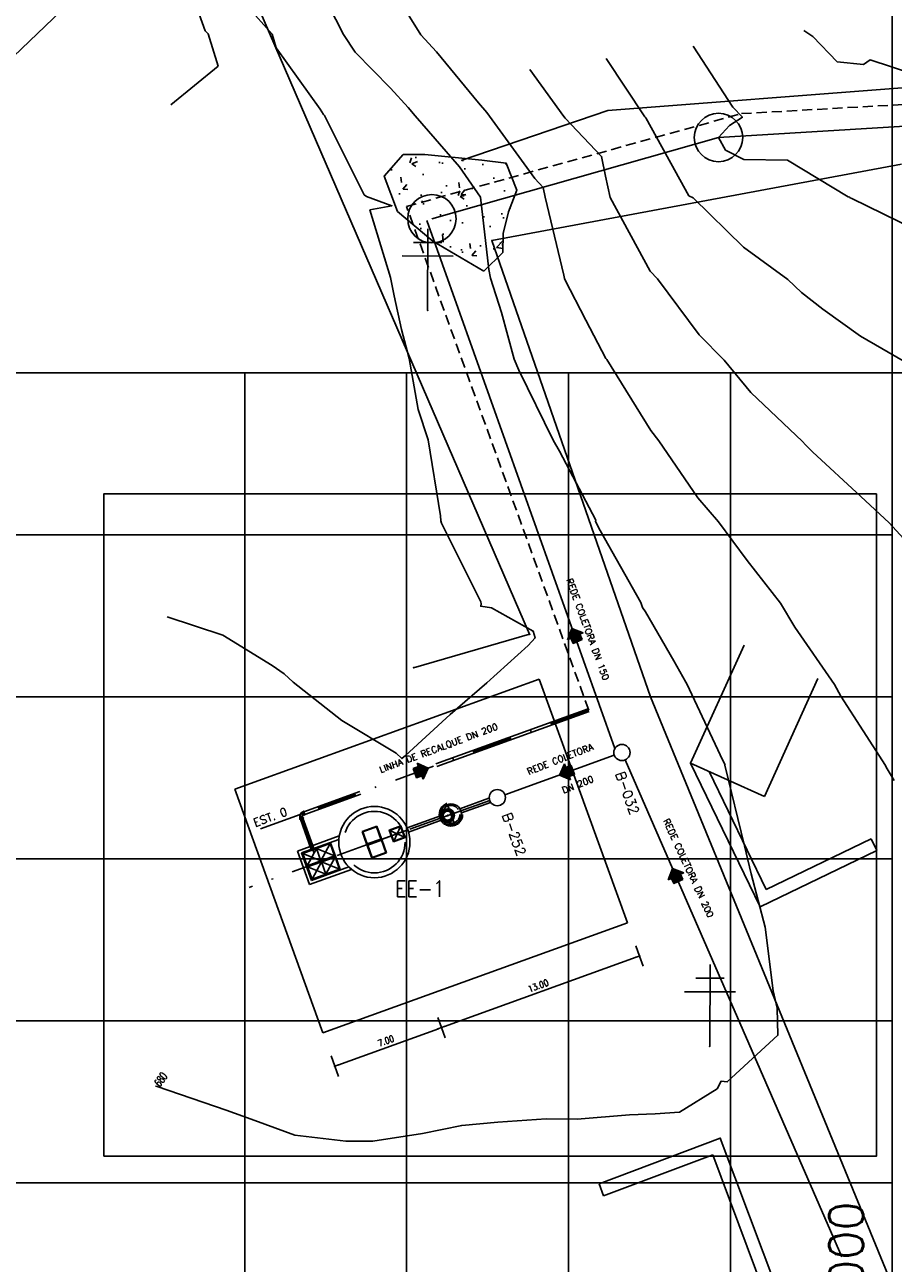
# Model space of a CAD drawing. Header units: millimetres. Extents: x 196436 to 199900, y 8705373 to 8708636.
# Tile 167 of 241: x 197946 to 198000, y 8707045 to 8707122. Entities that reach past the tile are written whole.
import ezdxf
from ezdxf.enums import TextEntityAlignment as Align

# ---------------------------------------------------------------- set-up
doc = ezdxf.new("R2010")
doc.units = ezdxf.units.MM
doc.header["$LTSCALE"] = 5
for name, pattern in [('DASHDOT', [1, 0.5, -0.25, 0, -0.25]), ('HIDDEN', [0.375, 0.25, -0.125]), ('HIDDEN2', [0.1875, 0.125, -0.0625])]:
    doc.linetypes.add(name, pattern=pattern)
for name, color, linetype in [('$CURVAS1', 30, 'Continuous'), ('$CURVAS2', 40, 'Continuous'), ('BAR-EIXOS', 7, 'DASHDOT'), ('BAR-PECAS', 2, 'Continuous'), ('CASA', 6, 'Continuous'), ('CERCA', 3, 'CERCA_LINE'), ('COTAS', 7, 'Continuous'), ('DIM', 7, 'Continuous'), ('EIXO', 7, 'Continuous'), ('ESTRUTURA', 5, 'Continuous'), ('LIMHATRA', 2, 'HIDDEN'), ('LINHA-FINA', 3, 'Continuous'), ('MALHA', 9, 'Continuous'), ('MURO', 9, 'Continuous'), ('PAREDE', 5, 'Continuous'), ('POSTE', 3, 'Continuous'), ('RECALQUE', 6, 'HIDDEN2'), ('REDE LIXO', 1, 'Continuous'), ('REDE-SANITÁRIO', 6, 'Continuous'), ('RELAÇÀO', 2, 'Continuous'), ('RIO', 130, 'Continuous'), ('ROCHA', 9, 'Continuous'), ('TAMPA', 3, 'Continuous'), ('TEXTO', 2, 'Continuous'), ('TXT_COORD', 3, 'Continuous')]:
    doc.layers.add(name, color=color, linetype=linetype)
doc.styles.add('GEOSIS', font='ROMANS.SHX')
doc.styles.add('ROMANS', font='romans.shx', dxfattribs={"width": 0.85})
doc.linetypes.add('CERCA_LINE', pattern='A,0.5,-0.2,["X",Standard,S=0.1,R=0,X=-0.1,Y=-0.05],-0.25', length=0.95)
doc.dimstyles.new('COTA-200-EXTERNA', dxfattribs={"dimtxt": 0.4, "dimasz": 0.2, "dimexe": 0, "dimexo": 0, "dimgap": 0.2, "dimtad": 1, "dimzin": 4, "dimdsep": 46, "dimtxsty": 'ROMANS', "dimblk1": 'DOT1', "dimblk2": 'DOT1', "dimsah": 1, "dimcen": 0.2, "dimse1": 1, "dimse2": 1, "dimclrd": 256, "dimclre": 256, "dimclrt": 2, "dimadec": 0, "dimazin": 0, "dimtfac": 1, "dimtix": 1, "dimtmove": 2, "dimatfit": 3, "dimldrblk": 'DOT1', "dimfxl": 0, "dimtvp": 0.025, "dimtolj": 1, "dimtzin": 4, "dimarcsym": 0})

# ---------------------------------------------------------------- blocks, each defined once
blk = doc.blocks.new('PV')
blk.add_circle((0, 0), 1.495)
blk = doc.blocks.new('BB-1-CC13-N0-D150-S0')
at = {"layer": 'BAR-EIXOS'}
for p, q in [((-0.17, 0), (0, 0)), ((0, 0), (0, -0.17))]:
    blk.add_line(p, q, dxfattribs=at)
at = {"layer": 'BAR-PECAS'}
for p, q in [((-0.252, 0.122), (-0.252, -0.122)), ((-0.244, 0.113), (-0.244, -0.113)), ((0.122, -0.252), (-0.122, -0.252)), ((0.113, -0.244), (-0.113, -0.244))]:
    blk.add_line(p, q, dxfattribs=at)
for points in [[(-0.271, -0.122), (-0.271, 0.122), (-0.252, 0.122), (-0.244, 0.113, -0.179223), (-0.17, 0.085), (-0.17, -0.085, -0.179223), (-0.244, -0.113), (-0.252, -0.122)], [(-0.122, -0.271), (0.122, -0.271), (0.122, -0.252), (0.113, -0.244, 0.179223), (0.085, -0.17), (-0.085, -0.17, 0.179223), (-0.113, -0.244), (-0.122, -0.252)]]:
    blk.add_lwpolyline(points, format="xyb", close=True, dxfattribs=at)
for radius, start, end in [(0.285, 5.77914, 84.22086), (0.117, 14.17166, 75.82835)]:
    blk.add_arc((-0.199, -0.199), radius, start, end, dxfattribs=at)
blk = doc.blocks.new('A$C26ED7CE0')
for p, q in [((0.166, 0.176), (0.046, 0.176)), ((0.046, 0.106), (0.046, 0.176)), ((0.166, 0.106), (0.166, 0.176)), ((0.106, 0), (0, 0.106)), ((0.046, 0.106), (0, 0.106)), ((0.106, 0), (0.212, 0.106)), ((0.212, 0.106), (0.166, 0.106))]:
    blk.add_line(p, q)
at = {"color": 0}
for p, q in [((0.163, 0.057), (0.046, 0.174)), ((0.161, 0.055), (0.046, 0.171)), ((0.16, 0.054), (0.046, 0.167)), ((0.158, 0.052), (0.046, 0.164)), ((0.156, 0.05), (0.046, 0.16)), ((0.154, 0.048), (0.046, 0.157)), ((0.153, 0.047), (0.046, 0.153)), ((0.165, 0.059), (0.048, 0.176)), ((0.167, 0.061), (0.051, 0.176)), ((0.168, 0.062), (0.055, 0.176)), ((0.17, 0.064), (0.058, 0.176)), ((0.172, 0.066), (0.062, 0.176)), ((0.174, 0.068), (0.065, 0.176)), ((0.176, 0.069), (0.069, 0.176)), ((0.177, 0.071), (0.072, 0.176)), ((0.179, 0.073), (0.076, 0.176)), ((0.181, 0.075), (0.08, 0.176)), ((0.183, 0.077), (0.083, 0.176)), ((0.184, 0.078), (0.087, 0.176)), ((0.186, 0.08), (0.09, 0.176)), ((0.188, 0.082), (0.094, 0.176)), ((0.166, 0.107), (0.097, 0.176)), ((0.166, 0.111), (0.101, 0.176)), ((0.166, 0.114), (0.104, 0.176)), ((0.166, 0.118), (0.108, 0.176)), ((0.166, 0.121), (0.111, 0.176)), ((0.166, 0.125), (0.115, 0.176)), ((0.166, 0.128), (0.118, 0.176)), ((0.166, 0.132), (0.122, 0.176)), ((0.166, 0.136), (0.126, 0.176)), ((0.166, 0.139), (0.129, 0.176)), ((0.166, 0.143), (0.133, 0.176)), ((0.166, 0.146), (0.136, 0.176)), ((0.166, 0.15), (0.14, 0.176)), ((0.166, 0.153), (0.143, 0.176)), ((0.166, 0.157), (0.147, 0.176)), ((0.166, 0.16), (0.15, 0.176)), ((0.166, 0.164), (0.154, 0.176)), ((0.166, 0.167), (0.157, 0.176)), ((0.166, 0.171), (0.161, 0.176)), ((0.166, 0.174), (0.164, 0.176)), ((0.107, 0.001), (0.001, 0.106)), ((0.108, 0.002), (0.005, 0.106)), ((0.11, 0.004), (0.008, 0.106)), ((0.112, 0.006), (0.012, 0.106)), ((0.114, 0.008), (0.015, 0.106)), ((0.115, 0.009), (0.019, 0.106)), ((0.117, 0.011), (0.022, 0.106)), ((0.119, 0.013), (0.026, 0.106)), ((0.121, 0.015), (0.029, 0.106)), ((0.123, 0.016), (0.033, 0.106)), ((0.124, 0.018), (0.036, 0.106)), ((0.126, 0.02), (0.04, 0.106)), ((0.128, 0.022), (0.044, 0.106)), ((0.151, 0.045), (0.046, 0.149)), ((0.149, 0.043), (0.046, 0.146)), ((0.147, 0.041), (0.046, 0.142)), ((0.145, 0.039), (0.046, 0.139)), ((0.144, 0.038), (0.046, 0.135)), ((0.142, 0.036), (0.046, 0.132)), ((0.14, 0.034), (0.046, 0.128)), ((0.138, 0.032), (0.046, 0.125)), ((0.137, 0.031), (0.046, 0.121)), ((0.135, 0.029), (0.046, 0.118)), ((0.133, 0.027), (0.046, 0.114)), ((0.131, 0.025), (0.046, 0.111)), ((0.13, 0.024), (0.046, 0.107)), ((0.19, 0.084), (0.167, 0.106)), ((0.191, 0.085), (0.171, 0.106)), ((0.193, 0.087), (0.174, 0.106)), ((0.195, 0.089), (0.178, 0.106)), ((0.197, 0.091), (0.181, 0.106)), ((0.199, 0.092), (0.185, 0.106)), ((0.2, 0.094), (0.188, 0.106)), ((0.202, 0.096), (0.192, 0.106))]:
    blk.add_line(p, q, dxfattribs=at)
blk = doc.blocks.new('DOT1')
at = {"linetype": 'ByBlock'}
blk.add_line((0, 0), (-1.2, 0), dxfattribs=at)
for q in [(0, 3.36), (0, -3.36)]:
    blk.add_line((0, 0), q)
at = {"color": 0, "linetype": 'ByBlock', "const_width": 0.36}
blk.add_lwpolyline([(-0.18, 0, 1), (0.18, 0, 1)], format="xyb", close=True, dxfattribs=at)
blk = doc.blocks.new('*D135')
at = {"layer": 'Defpoints', "color": 0}
for p in [(197971.41, 8707061.628), (197964.827, 8707059.246), (197972.152, 8707059.575)]:
    blk.add_point(p, dxfattribs=at)
at = {"layer": 'DIM', "lineweight": -2}
blk.add_line((197965.758, 8707057.261), (197971.964, 8707059.507), dxfattribs=at)
at = {"layer": 'DIM', "lineweight": -2, "xscale": 0.2, "yscale": 0.2, "zscale": 0.2}
for p, rotation in [((197972.152, 8707059.575), 19.89013128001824), ((197965.57, 8707057.193), 199.8901312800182)]:
    blk.add_blockref('DOT1', p, dxfattribs=dict(at, rotation=rotation))
at = {"layer": 'DIM', "color": 2, "insert": (197968.725, 8707058.76), "char_height": 0.4, "attachment_point": 5, "rotation": 19.89013, "style": 'ROMANS'}
blk.add_mtext('\\A1;7.00', dxfattribs=at)
blk = doc.blocks.new('*D136')
at = {"layer": 'Defpoints', "color": 0}
for p in [(197983.634, 8707066.051), (197984.377, 8707063.998), (197971.41, 8707061.628)]:
    blk.add_point(p, dxfattribs=at)
at = {"layer": 'DIM', "lineweight": -2}
blk.add_line((197972.341, 8707059.643), (197984.189, 8707063.93), dxfattribs=at)
at = {"layer": 'DIM', "lineweight": -2, "xscale": 0.2, "yscale": 0.2, "zscale": 0.2}
for p, rotation in [((197984.377, 8707063.998), 19.89013128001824), ((197972.152, 8707059.575), 199.8901312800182)]:
    blk.add_blockref('DOT1', p, dxfattribs=dict(at, rotation=rotation))
at = {"layer": 'DIM', "color": 2, "insert": (197978.129, 8707062.162), "char_height": 0.4, "attachment_point": 5, "rotation": 19.89013, "style": 'ROMANS'}
blk.add_mtext('\\A1;13.00', dxfattribs=at)

msp = doc.modelspace()

# ---------------------------------------------------------------- hatches: boundary and pattern name
at = {"layer": 'ROCHA'}
h = msp.add_hatch(dxfattribs=at)
h.set_pattern_fill('AR-CONC', color=256, scale=0.5, angle=-0.251, style=0)
h.set_pattern_definition([(49.74900448, (-38097.4676, 993.7532), (3.5848920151, -0.3294681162), [0.375, -4.125]), (354.74900448, (-38097.4676, 993.7532), (-0.6772744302, 3.76396371), [0.3, -3.3]), (100.20040448, (-38097.1688, 993.7258), (2.9076202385, 3.434493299), [0.31870095, -3.50571056]), (45.93320448, (-38097.463, 994.753), (5.3325286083, -0.8509633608), [0.5625, -6.1875]), (96.38460448, (-38097.019, 994.6823), (4.6946052, 4.850070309), [0.47805144, -5.258565]), (350.93320448, (-38097.463, 994.753), (4.694601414, 4.850073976), [0.45, -4.95]), (20.74900448, (-38096.9643, 994.501), (2.9756878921, -2.0261494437), [0.375, -4.125]), (325.74900448, (-38096.9643, 994.501), (1.2324482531, 3.6203859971), [0.3, -3.3]), (71.20040448, (-38096.7163, 994.332), (4.2081373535, 1.5942332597), [0.31870095, -3.50571056]), (37.24900448, (-38097.4676, 993.7532), (0.06809020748, 1.66418695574), [0, -3.26, 0, -3.35, 0, -3.3125]), (7.24900448, (-38097.4676, 993.7532), (1.32397403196, 1.96627751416), [0, -1.91, 0, -3.185, 0, -1.2625]), (327.24900448, (-38098.5826, 993.7581), (2.66859254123, -0.12446581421), [0, -1.25, 0, -3.9, 0, -5.175]), (317.24900448, (-38099.0825, 993.7603), (2.91809550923, 0.4877463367), [0, -1.625, 0, -2.59, 0, -3.675])])
h.paths.add_polyline_path([(197974.778, 8707106.281), (197971.609, 8707108.133), (197969.443, 8707109.98), (197968.617, 8707112.156), (197969.793, 8707113.488), (197971.131, 8707113.482), (197974.641, 8707113.132), (197976.145, 8707112.959), (197976.806, 8707111.285), (197976.299, 8707109.95), (197975.959, 8707108.615), (197975.953, 8707107.445)])

# ---------------------------------------------------------------- linework, layer by layer
at = {"layer": '$CURVAS1'}
for points in [[(197964.218, 8707124.576, 680), (197966.092, 8707120.902, 680), (197966.817, 8707119.805, 680), (197969.004, 8707117.59, 680), (197970.101, 8707116.388, 680), (197970.52, 8707115.882, 680), (197973.262, 8707112.729, 680), (197974.558, 8707110.864, 680), (197975.068, 8707106.389, 680), (197975.174, 8707105.862, 680), (197975.858, 8707103.729, 680), (197976.652, 8707100.855, 680), (197976.934, 8707100.167, 680), (197979.056, 8707095.845, 680), (197979.447, 8707095.173, 680), (197981.691, 8707090.918, 680), (197981.677, 8707090.833, 680), (197981.955, 8707090.272, 680), (197984.464, 8707085.821, 680), (197984.565, 8707085.523, 680), (197984.749, 8707085.243, 680), (197986.497, 8707082.216, 680), (197987.246, 8707080.914, 680), (197987.309, 8707080.808, 680), (197989.54, 8707076.063, 680), (197989.666, 8707075.798, 680), (197989.664, 8707075.784, 680), (197990.865, 8707070.793, 680), (197991.282, 8707069.072, 680), (197992.14, 8707065.787, 680), (197992.641, 8707061.846, 680), (197992.886, 8707060.784, 680), (197992.939, 8707059.101, 680), (197989.8, 8707056.226, 680), (197989.429, 8707056.268, 680), (197989.184, 8707055.8, 680), (197986.849, 8707054.364, 680), (197985.358, 8707054.255, 680), (197983.761, 8707054.193, 680), (197980.537, 8707053.914, 680), (197978.628, 8707053.952, 680), (197975.635, 8707053.738, 680), (197973.408, 8707053.538, 680), (197970.989, 8707053.044, 680), (197967.903, 8707052.562, 680), (197966.236, 8707052.566, 680), (197963.086, 8707052.944, 680), (197960.619, 8707053.836, 680), (197958.856, 8707054.489, 680), (197954.593, 8707055.933, 680), (197954.577, 8707055.937, 680), (197954.483, 8707055.952, 680)], [(198029.932, 8707105.878, 685), (198029.585, 8707106.062, 685), (198025.944, 8707107.903, 685), (198022.993, 8707109.302, 685), (198021.915, 8707109.845, 685), (198019.671, 8707110.667, 685), (198017.534, 8707111.092, 685), (198017.083, 8707111.165, 685), (198012.957, 8707111.951, 685), (198010.535, 8707112.781, 685), (198009.889, 8707113.025, 685), (198005.686, 8707115.728, 685), (198005.056, 8707116.146, 685), (198004.546, 8707116.339, 685), (198001.323, 8707118.444, 685), (197998.642, 8707119.331, 685), (197998.22, 8707119.041, 685), (197996.586, 8707119.218, 685), (197995.094, 8707120.775, 685), (197994.528, 8707121.145, 685)]]:
    msp.add_polyline3d(points, dxfattribs=at)
at = {"layer": '$CURVAS2'}
for points in [[(197956.754, 8707126.739, 678), (197956.033, 8707125.946, 678), (197955.965, 8707125.544, 678), (197957.561, 8707121.136, 678), (197957.736, 8707120.938, 678), (197958.351, 8707118.953, 678), (197955.444, 8707116.548, 678)], [(198000.124, 8707074.838, 681), (197999.625, 8707075.662, 681), (197999.58, 8707075.754, 681), (197996.824, 8707080.036, 681), (197996.427, 8707080.768, 681), (197993.975, 8707084.313, 681), (197993.085, 8707085.783, 681), (197991.037, 8707088.413, 681), (197989.271, 8707090.8, 681), (197987.982, 8707092.282, 681), (197985.575, 8707095.816, 681), (197985.075, 8707096.445, 681), (197982.36, 8707100.83, 681), (197982.313, 8707100.894, 681), (197981.077, 8707103.265, 681), (197979.768, 8707105.773, 681), (197979.746, 8707105.842, 681), (197979.708, 8707106.032, 681), (197978.558, 8707110.847, 681), (197978.444, 8707111.449, 681), (197977.91, 8707112.01, 681), (197975.121, 8707115.862, 681), (197974.959, 8707116.085, 681), (197974.442, 8707116.681, 681), (197971.837, 8707119.823, 681), (197970.871, 8707120.881, 681), (197968.947, 8707124.018, 681)], [(197959.634, 8707123.25, 679), (197961.687, 8707120.921, 679), (197961.946, 8707120.083, 679), (197964.661, 8707116.282, 679), (197964.874, 8707115.961, 679), (197964.927, 8707115.907, 679), (197967.379, 8707111.004, 679), (197967.529, 8707110.895, 679), (197969.094, 8707110.323, 679), (197967.734, 8707110.068, 679), (197969.004, 8707105.889, 679), (197969.232, 8707104.756, 679), (197969.692, 8707102.677, 679), (197970.165, 8707100.884, 679), (197970.703, 8707097.754, 679), (197971.332, 8707095.878, 679), (197972.091, 8707091.169, 679), (197972.109, 8707090.875, 679), (197972.164, 8707090.729, 679), (197974.583, 8707085.864, 679), (197974.6, 8707085.754, 679), (197974.581, 8707085.598, 679), (197975.245, 8707085.497, 679), (197977.807, 8707084.064, 679), (197977.948, 8707083.637, 679), (197977.503, 8707083.162, 679), (197974.947, 8707080.862, 679), (197972.684, 8707078.916, 679), (197969.924, 8707076.386, 679), (197969.711, 8707076.192, 679), (197969.361, 8707076.514, 679), (197966, 8707078.535, 679), (197962.989, 8707080.915, 679), (197962.445, 8707081.416, 679), (197961.691, 8707081.935, 679), (197958.64, 8707083.802, 679), (197955.214, 8707084.942, 679)], [(198001.379, 8707108.873, 684), (197997.495, 8707110.764, 684), (197997.395, 8707110.81, 684), (197997.371, 8707110.857, 684), (197997.271, 8707110.874, 684), (197993.519, 8707113.15, 684), (197990.822, 8707113.177, 684), (197989.695, 8707113.766, 684), (197989.265, 8707114.542, 684), (197989.94, 8707115.284, 684), (197990.743, 8707115.794, 684), (197990.154, 8707116.406, 684), (197987.696, 8707120.174, 684)], [(197982.326, 8707119.411, 683), (197984.704, 8707115.82, 683), (197984.77, 8707115.751, 683), (197985.763, 8707113.966, 683), (197987.434, 8707110.945, 683), (197987.699, 8707110.807, 683), (197990.803, 8707107.777, 683), (197993.542, 8707105.781, 683), (197994.394, 8707104.968, 683), (197995.707, 8707103.948, 683), (197998.043, 8707102.273, 683), (198000.68, 8707100.75, 683)], [(197977.609, 8707118.741, 682), (197979.716, 8707115.842, 682), (197979.793, 8707115.735, 682), (197982.047, 8707113.368, 682), (197982.277, 8707112.157, 682), (197982.581, 8707110.829, 682), (197985.034, 8707106.278, 682), (197985.488, 8707105.816, 682), (197988.066, 8707102.363, 682), (197989.617, 8707100.798, 682), (197991.269, 8707098.785, 682), (197994.449, 8707095.777, 682), (197994.648, 8707095.557, 682), (197995.08, 8707095.127, 682), (197998.048, 8707092.37, 682), (197999.81, 8707090.754, 682), (198001.379, 8707089.045, 682)]]:
    msp.add_polyline3d(points, dxfattribs=at)
at = {"color": 2, "elevation": 1}
msp.add_lwpolyline([(197951.296, 8707051.636), (197999.016, 8707051.636), (197999.016, 8707092.534), (197951.296, 8707092.534)], close=True, dxfattribs=at)
at = {"color": 4}
for centre in [(197983.298, 8707076.563), (197975.601, 8707073.779)]:
    msp.add_circle(centre, 0.5, dxfattribs=at)
at = {"layer": 'BAR-EIXOS'}
for p, q in [((197981.246, 8707079.182), (197963.584, 8707072.791)), ((197972.78, 8707072.758), (197975.601, 8707073.779)), ((197964.275, 8707070.383), (197963.424, 8707072.733)), ((197972.221, 8707072.556), (197973.256, 8707072.93)), ((197972.96, 8707072.132), (197972.517, 8707073.354)), ((197972.545, 8707072.673), (197969.724, 8707071.652)), ((197970.076, 8707071.78), (197960.279, 8707068.235))]:
    msp.add_line(p, q, dxfattribs=at)
at = {"layer": 'BAR-PECAS', "color": 3, "linetype": 'HIDDEN', "ltscale": 8}
for p, q in [((197981.217, 8707079.262), (197963.65, 8707072.905)), ((197981.275, 8707079.102), (197963.707, 8707072.746)), ((197973.29, 8707073.088), (197975.087, 8707073.738)), ((197973.383, 8707072.83), (197975.18, 8707073.481)), ((197964.113, 8707070.579), (197963.436, 8707072.45)), ((197964.273, 8707070.637), (197963.596, 8707072.508)), ((197972.095, 8707072.656), (197970.026, 8707071.907)), ((197972.188, 8707072.398), (197970.119, 8707071.65))]:
    msp.add_line(p, q, dxfattribs=at)
at = {"layer": 'BAR-PECAS', "color": 9}
for p, q in [((197972.708, 8707073.055), (197972.708, 8707073.055)), ((197972.716, 8707073.051), (197972.716, 8707073.051))]:
    msp.add_line(p, q, dxfattribs=at)
at = {"layer": 'BAR-PECAS', "color": 3, "linetype": 'HIDDEN', "ltscale": 4}
msp.add_line((197963.59, 8707072.525), (197963.587, 8707072.533), dxfattribs=at)
at = {"layer": 'BAR-PECAS', "color": 9}
for points in [[(197972.145, 8707072.719, -0.069165), (197972.166, 8707072.803, -1.056909), (197972.197, 8707072.791, 0.068992), (197972.178, 8707072.715, -1.056909)], [(197972.194, 8707072.863, -0.069165), (197972.245, 8707072.933, -1.056909), (197972.269, 8707072.91, 0.068992), (197972.223, 8707072.847, -1.056909)], [(197972.294, 8707072.978, -0.069165), (197972.368, 8707073.023, -1.056909), (197972.382, 8707072.992, 0.068992), (197972.315, 8707072.952, -1.056909)], [(197972.43, 8707073.045, -0.069165), (197972.517, 8707073.058, -1.056909), (197972.517, 8707073.025, 0.068992), (197972.44, 8707073.013, -1.056909)], [(197972.582, 8707073.055, -0.069165), (197972.667, 8707073.034, -1.056909), (197972.655, 8707073.003, 0.068992), (197972.579, 8707073.022, -1.056909)], [(197972.727, 8707073.006, -0.069165), (197972.797, 8707072.955, -1.056909), (197972.773, 8707072.931, 0.068992), (197972.711, 8707072.977, -1.056909)], [(197972.155, 8707072.567, -0.069165), (197972.142, 8707072.653, -1.056909), (197972.175, 8707072.653, 0.068992), (197972.187, 8707072.576, -1.056909)], [(197972.222, 8707072.43, -0.069165), (197972.177, 8707072.505, -1.056909), (197972.208, 8707072.518, 0.068992), (197972.248, 8707072.451, -1.056909)]]:
    msp.add_lwpolyline(points, format="xyb", close=True, dxfattribs=at)
for points in [[(197972.152, 8707072.835, -0.42126), (197972.159, 8707072.838), (197972.236, 8707072.801, -0.405361), (197972.238, 8707072.795)], [(197972.247, 8707072.812, -0.405361), (197972.24, 8707072.81), (197972.163, 8707072.846, -0.42126), (197972.16, 8707072.853)], [(197972.245, 8707072.968, -0.42126), (197972.252, 8707072.968), (197972.31, 8707072.904, -0.405361), (197972.309, 8707072.898)], [(197972.324, 8707072.911, -0.405361), (197972.317, 8707072.911), (197972.259, 8707072.974, -0.42126), (197972.259, 8707072.981)], [(197972.381, 8707073.055, -0.42126), (197972.388, 8707073.052), (197972.417, 8707072.972, -0.405361), (197972.414, 8707072.965)], [(197972.432, 8707072.972, -0.405361), (197972.426, 8707072.975), (197972.397, 8707073.055, -0.42126), (197972.4, 8707073.062)], [(197972.541, 8707073.083, -0.42126), (197972.546, 8707073.078), (197972.542, 8707072.992, -0.405361), (197972.537, 8707072.988)], [(197972.556, 8707072.987, -0.405361), (197972.551, 8707072.992), (197972.555, 8707073.077, -0.42126), (197972.561, 8707073.082)], [(197972.699, 8707073.048, -0.42126), (197972.701, 8707073.041), (197972.665, 8707072.964, -0.405361), (197972.658, 8707072.961)], [(197972.676, 8707072.953, -0.405361), (197972.674, 8707072.96), (197972.71, 8707073.037, -0.42126), (197972.717, 8707073.04)], [(197972.831, 8707072.955, -0.42126), (197972.831, 8707072.948), (197972.768, 8707072.89, -0.405361), (197972.761, 8707072.891)], [(197972.774, 8707072.876, -0.405361), (197972.775, 8707072.883), (197972.838, 8707072.941, -0.42126), (197972.845, 8707072.94)], [(197972.117, 8707072.677, -0.42126), (197972.122, 8707072.682), (197972.208, 8707072.678, -0.405361), (197972.212, 8707072.673)], [(197972.213, 8707072.692, -0.405361), (197972.208, 8707072.688), (197972.123, 8707072.692, -0.42126), (197972.118, 8707072.697)], [(197972.228, 8707072.569, -0.405361), (197972.225, 8707072.562), (197972.145, 8707072.533, -0.42126), (197972.138, 8707072.536)], [(197972.145, 8707072.518, -0.42126), (197972.148, 8707072.524), (197972.228, 8707072.553, -0.405361), (197972.235, 8707072.55)], [(197972.289, 8707072.46, -0.405361), (197972.289, 8707072.453), (197972.226, 8707072.395, -0.42126), (197972.219, 8707072.396)], [(197972.232, 8707072.381, -0.42126), (197972.232, 8707072.388), (197972.295, 8707072.446, -0.405361), (197972.302, 8707072.446)]]:
    msp.add_lwpolyline(points, format="xyb", dxfattribs=at)
at = {"layer": 'BAR-PECAS', "color": 7}
msp.add_lwpolyline([(197972.814, 8707072.747), (197972.751, 8707072.724), (197972.736, 8707072.766), (197972.799, 8707072.789)], close=True, dxfattribs=at)
for points in [[(197972.841, 8707072.906, -0.069165), (197972.886, 8707072.831, -1.056909), (197972.856, 8707072.818, 0.068992), (197972.815, 8707072.885, -1.056909)], [(197972.909, 8707072.77, -0.069165), (197972.922, 8707072.683, -1.056909), (197972.888, 8707072.683, 0.068992), (197972.877, 8707072.76, -1.056909)], [(197972.337, 8707072.33, -0.069165), (197972.267, 8707072.382, -1.056909), (197972.29, 8707072.405, 0.068992), (197972.353, 8707072.359, -1.056909)], [(197972.481, 8707072.281, -0.069165), (197972.397, 8707072.302, -1.056909), (197972.409, 8707072.333, 0.068992), (197972.485, 8707072.314, -1.056909)], [(197972.633, 8707072.291, -0.069165), (197972.547, 8707072.278, -1.056909), (197972.547, 8707072.312, 0.068992), (197972.624, 8707072.323, -1.056909)], [(197972.77, 8707072.359, -0.069165), (197972.695, 8707072.314, -1.056909), (197972.682, 8707072.344, 0.068992), (197972.749, 8707072.385, -1.056909)], [(197972.87, 8707072.473, -0.069165), (197972.818, 8707072.403, -1.056909), (197972.794, 8707072.426, 0.068992), (197972.841, 8707072.489, -1.056909)], [(197972.919, 8707072.618, -0.069165), (197972.898, 8707072.533, -1.056909), (197972.867, 8707072.545, 0.068992), (197972.886, 8707072.621, -1.056909)]]:
    msp.add_lwpolyline(points, format="xyb", close=True, dxfattribs=at)
for points in [[(197972.918, 8707072.819, -0.42126), (197972.915, 8707072.812), (197972.835, 8707072.783, -0.405361), (197972.829, 8707072.786)], [(197972.835, 8707072.768, -0.405361), (197972.838, 8707072.774), (197972.919, 8707072.803, -0.42126), (197972.925, 8707072.8)], [(197972.387, 8707072.383, -0.405361), (197972.39, 8707072.377), (197972.353, 8707072.299, -0.42126), (197972.347, 8707072.297)], [(197972.365, 8707072.288, -0.42126), (197972.362, 8707072.295), (197972.399, 8707072.372, -0.405361), (197972.405, 8707072.375)], [(197972.508, 8707072.35, -0.405361), (197972.512, 8707072.344), (197972.508, 8707072.259, -0.42126), (197972.503, 8707072.254)], [(197972.523, 8707072.253, -0.42126), (197972.518, 8707072.259), (197972.522, 8707072.344, -0.405361), (197972.527, 8707072.349)], [(197972.631, 8707072.365, -0.405361), (197972.638, 8707072.362), (197972.667, 8707072.281, -0.42126), (197972.664, 8707072.275)], [(197972.682, 8707072.282, -0.42126), (197972.676, 8707072.284), (197972.647, 8707072.365, -0.405361), (197972.65, 8707072.371)], [(197972.74, 8707072.426, -0.405361), (197972.747, 8707072.425), (197972.804, 8707072.362, -0.42126), (197972.804, 8707072.355)], [(197972.819, 8707072.369, -0.42126), (197972.812, 8707072.369), (197972.754, 8707072.432, -0.405361), (197972.754, 8707072.439)], [(197972.817, 8707072.524, -0.405361), (197972.823, 8707072.526), (197972.901, 8707072.49, -0.42126), (197972.903, 8707072.483)], [(197972.912, 8707072.501, -0.42126), (197972.905, 8707072.499), (197972.827, 8707072.535, -0.405361), (197972.825, 8707072.541)], [(197972.85, 8707072.644, -0.405361), (197972.856, 8707072.649), (197972.941, 8707072.645, -0.42126), (197972.946, 8707072.639)], [(197972.947, 8707072.659, -0.42126), (197972.941, 8707072.654), (197972.856, 8707072.658, -0.405361), (197972.851, 8707072.663)]]:
    msp.add_lwpolyline(points, format="xyb", dxfattribs=at)
at = {"layer": 'BAR-PECAS', "color": 3}
for radius in [0.425, 0.3, 0.0239]:
    msp.add_circle((197972.532, 8707072.668), radius, dxfattribs=at)
msp.add_arc((197972.532, 8707072.668), 0.279, 24.50486, 15.27541, dxfattribs=at)
at = {"layer": 'CASA'}
for points in [[(197987.545, 8707075.905), (197990.849, 8707083.191)], [(197992.099, 8707073.84), (197995.403, 8707081.126)], [(197987.545, 8707075.905), (197992.099, 8707073.84)]]:
    msp.add_lwpolyline(points, dxfattribs=at)
msp.add_point((197987.546, 8707075.906, 679.665), dxfattribs=at)
at = {"layer": 'CERCA', "color": 2, "ltscale": 20}
for p, q in [((197978.191, 8707081.096), (197959.384, 8707074.292)), ((197978.191, 8707081.096), (197983.634, 8707066.051)), ((197959.384, 8707074.292), (197964.827, 8707059.246)), ((197983.634, 8707066.051), (197964.827, 8707059.246))]:
    msp.add_line(p, q, dxfattribs=at)
at = {"layer": 'CERCA'}
for points in [[(197970.433, 8707081.793), (197977.597, 8707083.869), (197960.28, 8707123.909)], [(198018.004, 8707118.527), (198000.615, 8707117.61), (197982.424, 8707116.203), (197973.373, 8707113.128)], [(197985.055, 8707079.993), (197985.055, 8707079.993), (197975.261, 8707108.187), (198000.57, 8707112.883)], [(198007.994, 8707034.349), (198003.665, 8707034.766), (197985.055, 8707079.993)]]:
    msp.add_lwpolyline(points, dxfattribs=at)
for p in [(197977.598, 8707083.869, 678.964), (197970.434, 8707081.794, 678.705), (197985.056, 8707079.993, 679.677)]:
    msp.add_point(p, dxfattribs=at)
at = {"layer": 'DIM', "color": 1}
msp.add_circle((197980.388, 8707069.569), 83.371, dxfattribs=at)
at = {"layer": 'EIXO', "ltscale": 3}
msp.add_line((197965.708, 8707070.199), (197969.791, 8707071.677), dxfattribs=at)
at = {"layer": 'ESTRUTURA'}
msp.add_line((197963.669, 8707069.334), (197963.641, 8707069.409), dxfattribs=at)
at = {"layer": 'ESTRUTURA', "color": 4}
msp.add_circle((197972.739, 8707072.743), 0.65, dxfattribs=at)
at = {"layer": 'LIMHATRA', "ltscale": 3.5}
for p, q in [((197965.814, 8707071.195), (197963.51, 8707070.361)), ((197964.122, 8707068.668), (197963.51, 8707070.361)), ((197966.426, 8707069.502), (197964.122, 8707068.668))]:
    msp.add_line(p, q, dxfattribs=at)
msp.add_circle((197968.008, 8707071.031), 1.9, dxfattribs=at)
at = {"layer": 'LINHA-FINA', "color": 2, "linetype": 'HIDDEN', "ltscale": 2.5}
for radius in [0.72, 0.55]:
    msp.add_circle((197972.739, 8707072.743), radius, dxfattribs=at)
at = {"layer": 'MALHA'}
for p, q in [((198000, 8708635.599), (198000, 8705384.785)), ((198000, 8708635.599), (198000, 8707000)), ((196441.61, 8707100), (199000, 8707100)), ((197960, 8707100), (197960, 8707000)), ((197970, 8707100), (197970, 8707000)), ((197980, 8707100), (197980, 8707000)), ((197990, 8707100), (197990, 8707000)), ((197900, 8707090), (198000, 8707090)), ((197900, 8707080), (198000, 8707080)), ((197900, 8707070), (198000, 8707070)), ((197900, 8707060), (198000, 8707060)), ((197900, 8707050), (198000, 8707050))]:
    msp.add_line(p, q, dxfattribs=at)
at = {"layer": 'MURO'}
for p, q in [((197991.835, 8707067.037), (197987.545, 8707075.905)), ((197992.207, 8707068.106), (197988.684, 8707075.389)), ((197998.688, 8707071.242), (197992.207, 8707068.106)), ((197999.037, 8707070.521), (197998.688, 8707071.242)), ((197999.037, 8707070.521), (197991.835, 8707067.037)), ((197981.884, 8707049.929), (197989.373, 8707052.741)), ((197989.373, 8707052.741), (197996.864, 8707032.797)), ((197982.165, 8707049.18), (197988.905, 8707051.711)), ((197988.905, 8707051.711), (197995.807, 8707033.335))]:
    msp.add_line(p, q, dxfattribs=at)
msp.add_lwpolyline([(197981.884, 8707049.929), (197982.165, 8707049.18)], dxfattribs=at)
msp.add_point((197989.374, 8707052.742, 680.06), dxfattribs=at)
at = {"layer": 'PAREDE', "color": 6}
for p, q in [((197965.842, 8707071.418), (197963.254, 8707070.481)), ((197964.002, 8707068.412), (197963.254, 8707070.481)), ((197966.59, 8707069.349), (197964.002, 8707068.412))]:
    msp.add_line(p, q, dxfattribs=at)
msp.add_circle((197968.008, 8707071.031), 2.2, dxfattribs=at)
at = {"layer": 'POSTE'}
for p, q in [((197971.291, 8707103.858), (197971.313, 8707108.898)), ((197970.434, 8707108.062), (197972.184, 8707108.054)), ((197969.731, 8707107.225), (197972.881, 8707107.211)), ((197988.719, 8707058.428), (197988.741, 8707063.468)), ((197987.862, 8707062.632), (197989.612, 8707062.624)), ((197987.158, 8707061.795), (197990.308, 8707061.781))]:
    msp.add_line(p, q, dxfattribs=at)
for p in [(197971.292, 8707103.859, 679.217), (197988.719, 8707058.428, 679.978)]:
    msp.add_point(p, dxfattribs=at)
at = {"layer": 'RECALQUE'}
msp.add_lwpolyline([(197981.246, 8707079.182), (197981.246, 8707079.182), (197969.994, 8707110.283), (197990.685, 8707116.014), (198051.753, 8707119.456), (198084.684, 8707119.111)], dxfattribs=at)
at = {"layer": 'REDE LIXO'}
for p, q in [((198048.416, 8707118.087, 687.359), (197989.265, 8707114.542, 684)), ((197989.265, 8707114.542, 684), (197971.561, 8707109.524, 679.026))]:
    msp.add_line(p, q, dxfattribs=at)
at = {"layer": 'REDE-SANITÁRIO', "linetype": 'HIDDEN', "ltscale": 44}
for p, q in [((197971.247, 8707109.412), (197982.859, 8707076.803)), ((197982.828, 8707076.393), (197976.071, 8707073.949)), ((197996.876, 8707045.429), (197983.498, 8707076.105))]:
    msp.add_line(p, q, dxfattribs=at)
at = {"layer": 'RELAÇÀO', "color": 3}
msp.add_line((197963.419, 8707072.732), (197960.98, 8707071.849), dxfattribs=at)
at = {"layer": 'RIO'}
msp.add_lwpolyline([(197880.83, 8707062.22), (197900.832, 8707079.329), (197927.199, 8707101.84), (197954.487, 8707127.968), (197971.831, 8707158.664), (197974.644, 8707180.374), (197964.839, 8707216.619), (197965.891, 8707250.103), (197965.132, 8707283.594), (197974.253, 8707298.035), (197999.686, 8707314.215), (198034.129, 8707319.494), (198084.892, 8707328.323), (198150.998, 8707324.413), (198176.288, 8707308.011), (198197.022, 8707291.402)], dxfattribs=at)
at = {"layer": 'ROCHA'}
msp.add_lwpolyline([(197974.778, 8707106.281), (197971.609, 8707108.133), (197969.443, 8707109.98), (197968.617, 8707112.156), (197969.793, 8707113.488), (197971.131, 8707113.482), (197974.641, 8707113.132), (197976.145, 8707112.959), (197976.806, 8707111.285), (197976.299, 8707109.95), (197975.959, 8707108.615), (197975.953, 8707107.445)], close=True, dxfattribs=at)
at = {"layer": 'TAMPA', "color": 7, "linetype": 'Continuous'}
for p, q in [((197967.252, 8707071.694), (197968.164, 8707072.024)), ((197967.265, 8707071.688), (197968.158, 8707072.011)), ((197968.451, 8707071.202), (197968.158, 8707072.011)), ((197968.464, 8707071.196), (197968.164, 8707072.024)), ((197967.551, 8707070.866), (197967.252, 8707071.694)), ((197967.557, 8707070.879), (197967.265, 8707071.688)), ((197967.551, 8707070.866), (197968.464, 8707071.196)), ((197967.557, 8707070.879), (197968.451, 8707071.202)), ((197967.564, 8707070.86), (197968.458, 8707071.184)), ((197968.458, 8707071.184), (197968.75, 8707070.375)), ((197968.464, 8707071.196), (197968.763, 8707070.369)), ((197963.54, 8707070.351), (197965.298, 8707070.987)), ((197963.553, 8707070.345), (197965.292, 8707070.974)), ((197964.705, 8707069.879), (197964.433, 8707070.631)), ((197965.585, 8707070.166), (197965.292, 8707070.974)), ((197965.598, 8707070.16), (197965.298, 8707070.987)), ((197967.551, 8707070.866), (197967.851, 8707070.039)), ((197967.564, 8707070.86), (197967.857, 8707070.052)), ((197963.839, 8707069.523), (197963.54, 8707070.351)), ((197963.845, 8707069.536), (197963.553, 8707070.345)), ((197963.839, 8707069.523), (197965.598, 8707070.16)), ((197963.839, 8707069.523), (197965.598, 8707070.16)), ((197963.845, 8707069.536), (197965.585, 8707070.166)), ((197963.852, 8707069.517), (197965.592, 8707070.147)), ((197964.732, 8707069.804), (197965.004, 8707069.052)), ((197965.592, 8707070.147), (197965.884, 8707069.338)), ((197965.598, 8707070.16), (197965.897, 8707069.332)), ((197967.851, 8707070.039), (197968.763, 8707070.369)), ((197967.857, 8707070.052), (197968.75, 8707070.375)), ((197963.839, 8707069.523), (197964.139, 8707068.696)), ((197963.852, 8707069.517), (197964.145, 8707068.709)), ((197964.139, 8707068.696), (197965.897, 8707069.332)), ((197964.145, 8707068.709), (197965.884, 8707069.338))]:
    msp.add_line(p, q, dxfattribs=at)
at = {"layer": 'TAMPA', "linetype": 'HIDDEN', "ltscale": 2}
for p, q in [((197967.299, 8707071.668), (197968.145, 8707071.974)), ((197968.417, 8707071.222), (197968.145, 8707071.974)), ((197967.571, 8707070.916), (197967.299, 8707071.668)), ((197967.571, 8707070.916), (197968.417, 8707071.222)), ((197963.587, 8707070.325), (197965.279, 8707070.938)), ((197965.551, 8707070.185), (197965.279, 8707070.938)), ((197967.598, 8707070.841), (197968.444, 8707071.147)), ((197967.598, 8707070.841), (197967.87, 8707070.088)), ((197968.444, 8707071.147), (197968.716, 8707070.395)), ((197963.859, 8707069.573), (197963.587, 8707070.325)), ((197963.859, 8707069.573), (197965.551, 8707070.185)), ((197963.886, 8707069.498), (197965.579, 8707070.11)), ((197965.579, 8707070.11), (197965.851, 8707069.358)), ((197967.87, 8707070.088), (197968.716, 8707070.395)), ((197963.886, 8707069.498), (197964.158, 8707068.745)), ((197964.158, 8707068.745), (197965.851, 8707069.358))]:
    msp.add_line(p, q, dxfattribs=at)
at = {"layer": 'TAMPA', "color": 9, "linetype": 'Continuous'}
for p, q in [((197969.628, 8707071.99), (197969.208, 8707071.093)), ((197968.97, 8707071.752), (197969.866, 8707071.332)), ((197964.433, 8707070.631), (197963.859, 8707069.573)), ((197964.433, 8707070.631), (197965.551, 8707070.185)), ((197965.279, 8707070.938), (197964.705, 8707069.879)), ((197964.705, 8707069.879), (197963.587, 8707070.325)), ((197964.732, 8707069.804), (197964.158, 8707068.745)), ((197965.851, 8707069.358), (197964.732, 8707069.804)), ((197965.004, 8707069.052), (197965.579, 8707070.11)), ((197965.004, 8707069.052), (197963.886, 8707069.498))]:
    msp.add_line(p, q, dxfattribs=at)
at = {"layer": 'TAMPA', "color": 7, "linetype": 'Continuous'}
msp.add_lwpolyline([(197969.19, 8707071.055), (197969.905, 8707071.314), (197969.646, 8707072.028), (197968.931, 8707071.77)], close=True, dxfattribs=at)
at = {"layer": 'TAMPA', "linetype": 'HIDDEN', "ltscale": 2}
msp.add_lwpolyline([(197969.208, 8707071.093), (197969.866, 8707071.332), (197969.628, 8707071.99), (197968.97, 8707071.752)], close=True, dxfattribs=at)

# ---------------------------------------------------------------- block references
at = {"layer": 'BAR-PECAS', "color": 3, "linetype": 'HIDDEN', "ltscale": 4, "xscale": -1, "rotation": 19.89013127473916}
msp.add_blockref('BB-1-CC13-N0-D150-S0', (197963.424, 8707072.733), dxfattribs=at)
at = {"layer": 'COTAS', "zscale": 5}
for p, xscale, yscale, rotation in [((197980.686, 8707084.446), 5.000000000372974, 5.000000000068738, 204.3642776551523), ((197971.15, 8707076.093), -4.99999999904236, 4.999999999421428, 110.4572363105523), ((197979.256, 8707075.668), 5.000000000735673, 5.000000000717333, 290.9791452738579), ((197986.905, 8707069.619), 5.000000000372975, 5.000000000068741, 204.3642776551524)]:
    msp.add_blockref('A$C26ED7CE0', p, dxfattribs=dict(at, xscale=xscale, yscale=yscale, rotation=rotation))
at = {"layer": 'REDE LIXO'}
for p, rotation in [((197989.265, 8707114.542), 230.9344548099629), ((197971.561, 8707109.524), 137.7521895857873)]:
    msp.add_blockref('PV', p, dxfattribs=dict(at, rotation=rotation))

# ---------------------------------------------------------------- texts
at = {"layer": 'BAR-PECAS', "ltscale": 4, "style": 'ROMANS'}
msp.add_text('LINHA DE RECALQUE DN 200', height=0.4, rotation=20.45724, dxfattribs=at).set_placement((197972.036, 8707076.655), align=Align.CENTER)
at = {"layer": 'RECALQUE', "color": 6, "style": 'ROMANS', "width": 0.85}
msp.add_text('EE-1', height=1, dxfattribs=at).set_placement((197969.29, 8707067.65, -1156.776))
at = {"layer": 'TEXTO', "style": 'ROMANS'}
for s, rotation, p in [('REDE COLETORA DN 150', 290.17685, (197981.188, 8707084.176)), ('REDE COLETORA', 21.44478, (197979.476, 8707076.159)), ('DN 200', 21.44478, (197980.572, 8707074.587, -25.631)), ('REDE COLETORA DN 200', 294.82992, (197987.408, 8707069.429))]:
    msp.add_text(s, height=0.4, rotation=rotation, dxfattribs=at).set_placement(p, align=Align.MIDDLE)
at = {"layer": 'TEXTO', "color": 4, "style": 'ROMANS'}
for s, p in [('B-032', (197983.354, 8707073.959)), ('B-252', (197976.356, 8707071.408, -705.681))]:
    msp.add_text(s, height=0.6, rotation=289.89013, dxfattribs=at).set_placement(p, align=Align.CENTER)
at = {"layer": 'TEXTO', "style": 'ROMANS'}
msp.add_text('EST. 0', height=0.5, rotation=19.89013, dxfattribs=at).set_placement((197961.661, 8707072.34), align=Align.CENTER)
at = {"layer": 'TEXTO', "style": 'GEOSIS', "width": 0.65}
msp.add_text('680', height=0.5, rotation=54.15217, dxfattribs=at).set_placement((197955.138, 8707056.139, -25.681), align=Align.BOTTOM_CENTER)
at = {"layer": 'TXT_COORD', "style": 'GEOSIS'}
msp.add_text('198000', height=2.1, rotation=90, dxfattribs=at).set_placement((197998.832, 8707048.843), align=Align.BOTTOM_RIGHT)

# ---------------------------------------------------------------- dimensions: what is measured, and where the dimension line sits
at = {"layer": 'DIM'}
for base, p1, p2, picture, middle in [((197984.377, 8707063.998), (197971.41, 8707061.628), (197983.634, 8707066.051), '*D136', (197978.129, 8707062.162)), ((197972.152, 8707059.575), (197964.827, 8707059.246), (197971.41, 8707061.628), '*D135', (197968.725, 8707058.76))]:
    dim = msp.add_linear_dim(base=base, p1=p1, p2=p2, angle=19.89013, dimstyle='COTA-200-EXTERNA', dxfattribs=at)
    dim.commit()
    dim.dimension.update_dxf_attribs({"geometry": picture, "text_midpoint": middle})

doc.saveas('drawing.dxf')
